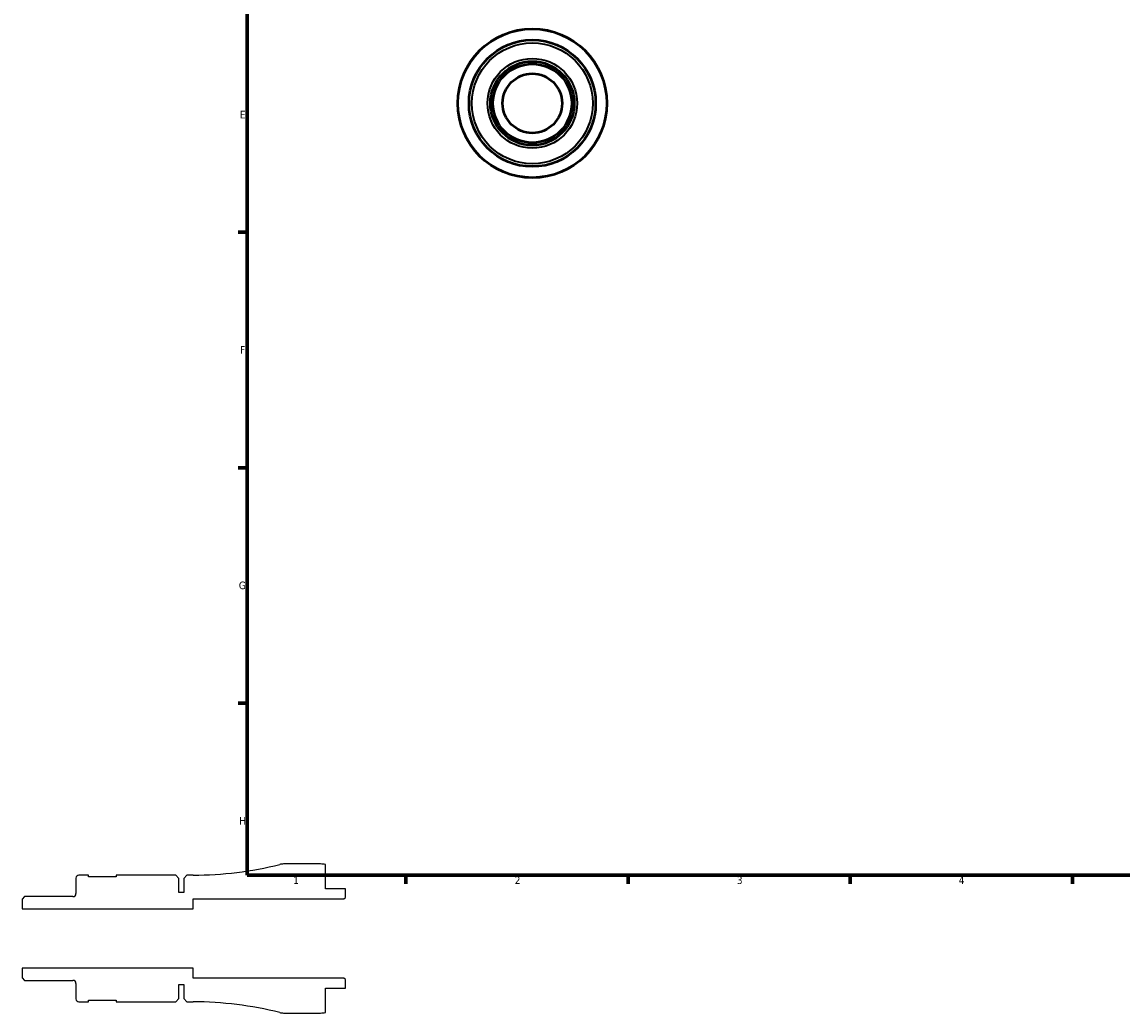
# Model space of a CAD drawing. Header units: millimetres. Extents: x -51 to 904, y -24 to 594.
# Tile 1 of 6: x -51 to 296, y -24 to 289. Entities that reach past the tile are written whole.
import ezdxf

# ---------------------------------------------------------------- set-up
doc = ezdxf.new("R2010")
doc.units = ezdxf.units.MM
for name, color, linetype, lineweight in [('Border (ANSI)', 7, 'Continuous', 70), ('Visible (ANSI)', 7, 'Continuous', 50), ('Visible Narrow (ANSI)', 7, 'Continuous', 35)]:
    doc.layers.add(name, color=color, linetype=linetype, lineweight=lineweight)
doc.styles.add('Note Text (ANSI)', font='tahoma.ttf')

# ---------------------------------------------------------------- blocks, each defined once
blk = doc.blocks.new('Borders Default Border')
at = {"layer": 'Border (ANSI)'}
for p, q in [((20, 222.75), (17.2, 222.75)), ((20, 148.5), (17.2, 148.5)), ((20, 74.25), (17.2, 74.25)), ((70.08, 20), (70.08, 17.2)), ((140.17, 20), (140.17, 17.2)), ((210.25, 20), (210.25, 17.2)), ((280.33, 20), (280.33, 17.2))]:
    blk.add_line(p, q, dxfattribs=at)
at = {"layer": 'Border (ANSI)', "flags": 128}
blk.add_lwpolyline([(20, 20), (20, 574), (821, 574), (821, 20), (20, 20)], dxfattribs=at)
at = {"layer": 'Border (ANSI)', "color": 5, "true_color": 0x0000ff, "char_height": 2.4, "attachment_point": 7, "style": 'Note Text (ANSI)'}
for s, insert in [('E', (17.71, 258.68)), ('F', (17.78, 184.43)), ('G', (17.4, 110.13)), ('H', (17.53, 35.93)), ('1', (34.5, 17.2)), ('2', (104.4, 17.2)), ('3', (174.46, 17.15)), ('4', (244.45, 17.2))]:
    blk.add_mtext(s, dxfattribs=dict(at, insert=insert))

msp = doc.modelspace()

# ---------------------------------------------------------------- linework, layer by layer
for p, q in [((43.124, 23.5), (31.4279, 23.5)), ((44.699, 15.625), (44.699, 23.3409)), ((-34.001, 19.05), (-34.001, 14.1455)), ((-30.0135, 19.975), (-33.076, 19.975)), ((-30.0135, 19.475), (-30.0135, 19.975)), ((-21.2635, 19.475), (-30.0135, 19.475)), ((-2.531, 19.975), (-21.2635, 19.975)), ((-21.2635, 19.975), (-21.2635, 19.475)), ((-1.531, 18.975), (-2.531, 19.975)), ((-1.531, 14.5), (-1.531, 18.975)), ((0.999, 19.975), (-0.001, 18.975)), ((-0.001, 18.975), (-0.001, 14.5)), ((2.999, 19.975), (0.999, 19.975)), ((-0.001, 14.5), (-1.531, 14.5)), ((50.999, 15.625), (44.699, 15.625)), ((50.999, 12.97), (50.999, 15.625)), ((-50.2078, 13.2205), (-51.001, 12.4273)), ((-51.001, 12.4273), (-51.001, 9.375)), ((-34.926, 13.2205), (-50.2078, 13.2205)), ((2.999, 9.375), (2.999, 12.5)), ((2.999, 12.5), (50.529, 12.5)), ((50.529, 12.5), (50.999, 12.97)), ((-51.001, 9.375), (2.999, 9.375)), ((2.999, -9.375), (-51.001, -9.375)), ((-51.001, -9.375), (-51.001, -12.4273)), ((2.999, -12.5), (2.999, -9.375)), ((-51.001, -12.4273), (-50.2078, -13.2205)), ((-50.2078, -13.2205), (-34.926, -13.2205)), ((50.529, -12.5), (2.999, -12.5)), ((50.999, -12.97), (50.529, -12.5)), ((50.999, -15.625), (50.999, -12.97)), ((-34.001, -14.1455), (-34.001, -19.05)), ((-1.531, -18.975), (-1.531, -14.5)), ((-1.531, -14.5), (-0.001, -14.5)), ((-0.001, -14.5), (-0.001, -18.975)), ((44.699, -23.3409), (44.699, -15.625)), ((44.699, -15.625), (50.999, -15.625)), ((-33.076, -19.975), (-30.0135, -19.975)), ((-30.0135, -19.975), (-30.0135, -19.475)), ((-30.0135, -19.475), (-21.2635, -19.475)), ((-21.2635, -19.475), (-21.2635, -19.975)), ((-21.2635, -19.975), (-2.531, -19.975)), ((-2.531, -19.975), (-1.531, -18.975)), ((-0.001, -18.975), (0.999, -19.975)), ((0.999, -19.975), (2.999, -19.975)), ((31.4279, -23.5), (43.124, -23.5))]:
    msp.add_line(p, q)
for centre, major_axis, start_param, end_param in [((2.999, 131.6759), (-108.3182, -27.281), 1.32406827, 1.57079633), ((31.4279, 18.8), (-4.7, 0), 4.71238898, 4.95911704), ((43.124, 15.625), (-7.7159, 1.575), 4.71238898, 4.9137469), ((-33.076, 19.05), (-0.925, 0), 4.71238898, 6.28318531), ((-34.926, 14.1455), (0, -0.925), 0, 1.57079633), ((-34.926, -14.1455), (0.925, 0), 0, 1.57079633), ((-33.076, -19.05), (0, -0.925), 4.71238898, 6.28318531), ((2.999, -131.6759), (111.7009, 0), 1.32406827, 1.57079633), ((31.4279, -18.8), (4.5577, -1.1479), 4.71238898, 4.95911704), ((43.124, -15.625), (7.875, 0), 4.71238898, 4.9137469)]:
    msp.add_ellipse(centre, major_axis=major_axis, ratio=1, start_param=start_param, end_param=end_param)
at = {"layer": 'Visible (ANSI)'}
for radius in [23.5, 19.975, 13.2205, 12.4273, 9.375]:
    msp.add_circle((109.9585, 263.4274), radius, dxfattribs=at)
at = {"layer": 'Visible Narrow (ANSI)'}
for radius in [23.3577, 19.05, 14.1455]:
    msp.add_circle((109.9585, 263.4274), radius, dxfattribs=at)

# ---------------------------------------------------------------- block references
msp.add_blockref('Borders Default Border', (0, 0))

doc.saveas('drawing.dxf')
